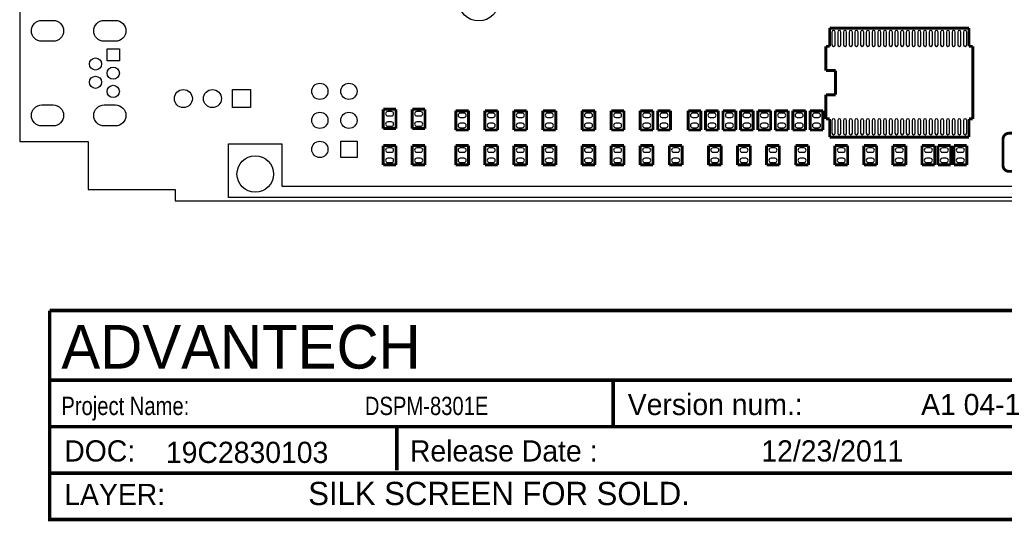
# Model space of a CAD drawing. Extents: x 0 to 181, y -28 to 74.
# Tile 1 of 13: x 0 to 86, y -28 to 16. Entities that reach past the tile are written whole.
import ezdxf

# ---------------------------------------------------------------- set-up
doc = ezdxf.new("R2010")
doc.units = 0
doc.layers.add('DXF_BOT', color=7, linetype='CONTINUOUS')

msp = doc.modelspace()

# ---------------------------------------------------------------- linework, layer by layer
at = {"layer": 'DXF_BOT'}
for points in [[(0.040386, 5.266182), (6.040374, 5.266182), (6.040374, 1.066292), (13.640308, 1.066292), (13.640308, 0.066294), (167.140382, 0.066294), (167.140382, 3.316224, -0.414214), (168.14038, 4.316222), (179.83327, 4.316222, 0.199006), (180.186838, 4.46278), (180.493924, 4.769866, 0.198726), (180.640228, 5.123434), (180.640228, 68.509134, 0.198726), (180.493924, 68.862702), (180.186838, 69.169788, 0.199006), (179.83327, 69.316346), (168.14038, 69.316346, -0.414214), (167.140382, 70.316344), (167.140382, 73.566274), (22.64029, 73.566274), (22.64029, 71.966328), (14.400276, 71.966328), (14.400276, 72.4662), (0.040386, 72.4662)], [(2.96672, 14.028674), (1.97612, 14.028674, -1), (1.97612, 15.857474), (2.96672, 15.857474, -1)], [(8.416798, 14.028674), (7.426198, 14.028674, -1), (7.426198, 15.857474), (8.416798, 15.857474, -1)], [(71.351648, 13.71981), (71.351648, 14.83741, 1), (71.072248, 14.83741), (71.072248, 13.71981, 1)], [(71.851774, 13.71981), (71.851774, 14.83741, 1), (71.572374, 14.83741), (71.572374, 13.71981, 1)], [(72.351646, 13.71981), (72.351646, 14.83741, 1), (72.072246, 14.83741), (72.072246, 13.71981, 1)], [(72.851772, 13.71981), (72.851772, 14.83741, 1), (72.572372, 14.83741), (72.572372, 13.71981, 1)], [(73.351644, 13.71981), (73.351644, 14.83741, 1), (73.072244, 14.83741), (73.072244, 13.71981, 1)], [(73.85177, 13.71981), (73.85177, 14.83741, 1), (73.57237, 14.83741), (73.57237, 13.71981, 1)], [(74.351642, 13.71981), (74.351642, 14.83741, 1), (74.072242, 14.83741), (74.072242, 13.71981, 1)], [(74.851768, 13.71981), (74.851768, 14.83741, 1), (74.572368, 14.83741), (74.572368, 13.71981, 1)], [(75.35164, 13.71981), (75.35164, 14.83741, 1), (75.07224, 14.83741), (75.07224, 13.71981, 1)], [(75.851766, 13.71981), (75.851766, 14.83741, 1), (75.572366, 14.83741), (75.572366, 13.71981, 1)], [(76.351638, 13.71981), (76.351638, 14.83741, 1), (76.072238, 14.83741), (76.072238, 13.71981, 1)], [(76.851764, 13.71981), (76.851764, 14.83741, 1), (76.572364, 14.83741), (76.572364, 13.71981, 1)], [(77.351636, 13.71981), (77.351636, 14.83741, 1), (77.072236, 14.83741), (77.072236, 13.71981, 1)], [(77.851762, 13.71981), (77.851762, 14.83741, 1), (77.572362, 14.83741), (77.572362, 13.71981, 1)], [(78.351634, 13.71981), (78.351634, 14.83741, 1), (78.072234, 14.83741), (78.072234, 13.71981, 1)], [(78.85176, 13.71981), (78.85176, 14.83741, 1), (78.57236, 14.83741), (78.57236, 13.71981, 1)], [(79.351632, 13.71981), (79.351632, 14.83741, 1), (79.072232, 14.83741), (79.072232, 13.71981, 1)], [(79.851758, 13.71981), (79.851758, 14.83741, 1), (79.572358, 14.83741), (79.572358, 13.71981, 1)], [(80.35163, 13.71981), (80.35163, 14.83741, 1), (80.07223, 14.83741), (80.07223, 13.71981, 1)], [(80.851756, 13.71981), (80.851756, 14.83741, 1), (80.572356, 14.83741), (80.572356, 13.71981, 1)], [(81.351628, 13.71981), (81.351628, 14.83741, 1), (81.072228, 14.83741), (81.072228, 13.71981, 1)], [(81.851754, 13.71981), (81.851754, 14.83741, 1), (81.572354, 14.83741), (81.572354, 13.71981, 1)], [(82.351626, 13.71981), (82.351626, 14.83741, 1), (82.072226, 14.83741), (82.072226, 13.71981, 1)], [(82.851752, 13.71981), (82.851752, 14.83741, 1), (82.572352, 14.83741), (82.572352, 13.71981, 1)], [(2.96672, 6.628638), (1.97612, 6.628638, -1), (1.97612, 8.457438), (2.96672, 8.457438, -1)], [(8.416798, 6.628638), (7.426198, 6.628638, -1), (7.426198, 8.457438), (8.416798, 8.457438, -1)], [(32.2199, 7.498588), (32.5501, 7.498588, 1), (32.5501, 7.879588), (32.2199, 7.879588, 1)], [(35.0901, 7.879588), (34.7599, 7.879588, 1), (34.7599, 7.498588), (35.0901, 7.498588, 1)], [(38.5699, 7.371588), (38.9001, 7.371588, 1), (38.9001, 7.752588), (38.5699, 7.752588, 1)], [(41.1099, 7.371588), (41.4401, 7.371588, 1), (41.4401, 7.752588), (41.1099, 7.752588, 1)], [(43.6499, 7.371588), (43.9801, 7.371588, 1), (43.9801, 7.752588), (43.6499, 7.752588, 1)], [(46.1899, 7.371588), (46.5201, 7.371588, 1), (46.5201, 7.752588), (46.1899, 7.752588, 1)], [(49.6189, 7.371588), (49.9491, 7.371588, 1), (49.9491, 7.752588), (49.6189, 7.752588, 1)], [(52.1589, 7.371588), (52.4891, 7.371588, 1), (52.4891, 7.752588), (52.1589, 7.752588, 1)], [(54.6989, 7.371588), (55.0291, 7.371588, 1), (55.0291, 7.752588), (54.6989, 7.752588, 1)], [(56.2229, 7.371588), (56.5531, 7.371588, 1), (56.5531, 7.752588), (56.2229, 7.752588, 1)], [(58.8899, 7.371588), (59.2201, 7.371588, 1), (59.2201, 7.752588), (58.8899, 7.752588, 1)], [(60.4139, 7.371588), (60.7441, 7.371588, 1), (60.7441, 7.752588), (60.4139, 7.752588, 1)], [(61.9379, 7.371588), (62.2681, 7.371588, 1), (62.2681, 7.752588), (61.9379, 7.752588, 1)], [(63.4619, 7.371588), (63.7921, 7.371588, 1), (63.7921, 7.752588), (63.4619, 7.752588, 1)], [(64.9859, 7.371588), (65.3161, 7.371588, 1), (65.3161, 7.752588), (64.9859, 7.752588, 1)], [(66.5099, 7.371588), (66.8401, 7.371588, 1), (66.8401, 7.752588), (66.5099, 7.752588, 1)], [(68.0339, 7.371588), (68.3641, 7.371588, 1), (68.3641, 7.752588), (68.0339, 7.752588, 1)], [(69.5579, 7.371588), (69.8881, 7.371588, 1), (69.8881, 7.752588), (69.5579, 7.752588, 1)], [(32.2199, 6.598412), (32.5501, 6.598412, 1), (32.5501, 6.979412), (32.2199, 6.979412, 1)], [(35.0901, 6.979412), (34.7599, 6.979412, 1), (34.7599, 6.598412), (35.0901, 6.598412, 1)], [(71.351648, 5.99059), (71.351648, 7.10819, 1), (71.072248, 7.10819), (71.072248, 5.99059, 1)], [(71.851774, 5.99059), (71.851774, 7.10819, 1), (71.572374, 7.10819), (71.572374, 5.99059, 1)], [(72.351646, 5.99059), (72.351646, 7.10819, 1), (72.072246, 7.10819), (72.072246, 5.99059, 1)], [(72.851772, 5.99059), (72.851772, 7.10819, 1), (72.572372, 7.10819), (72.572372, 5.99059, 1)], [(73.351644, 5.99059), (73.351644, 7.10819, 1), (73.072244, 7.10819), (73.072244, 5.99059, 1)], [(73.85177, 5.99059), (73.85177, 7.10819, 1), (73.57237, 7.10819), (73.57237, 5.99059, 1)], [(74.351642, 5.99059), (74.351642, 7.10819, 1), (74.072242, 7.10819), (74.072242, 5.99059, 1)], [(74.851768, 5.99059), (74.851768, 7.10819, 1), (74.572368, 7.10819), (74.572368, 5.99059, 1)], [(75.35164, 5.99059), (75.35164, 7.10819, 1), (75.07224, 7.10819), (75.07224, 5.99059, 1)], [(75.851766, 5.99059), (75.851766, 7.10819, 1), (75.572366, 7.10819), (75.572366, 5.99059, 1)], [(76.351638, 5.99059), (76.351638, 7.10819, 1), (76.072238, 7.10819), (76.072238, 5.99059, 1)], [(76.851764, 5.99059), (76.851764, 7.10819, 1), (76.572364, 7.10819), (76.572364, 5.99059, 1)], [(77.351636, 5.99059), (77.351636, 7.10819, 1), (77.072236, 7.10819), (77.072236, 5.99059, 1)], [(77.851762, 5.99059), (77.851762, 7.10819, 1), (77.572362, 7.10819), (77.572362, 5.99059, 1)], [(78.351634, 5.99059), (78.351634, 7.10819, 1), (78.072234, 7.10819), (78.072234, 5.99059, 1)], [(78.85176, 5.99059), (78.85176, 7.10819, 1), (78.57236, 7.10819), (78.57236, 5.99059, 1)], [(79.351632, 5.99059), (79.351632, 7.10819, 1), (79.072232, 7.10819), (79.072232, 5.99059, 1)], [(79.851758, 5.99059), (79.851758, 7.10819, 1), (79.572358, 7.10819), (79.572358, 5.99059, 1)], [(80.35163, 5.99059), (80.35163, 7.10819, 1), (80.07223, 7.10819), (80.07223, 5.99059, 1)], [(80.851756, 5.99059), (80.851756, 7.10819, 1), (80.572356, 7.10819), (80.572356, 5.99059, 1)], [(81.351628, 5.99059), (81.351628, 7.10819, 1), (81.072228, 7.10819), (81.072228, 5.99059, 1)], [(81.851754, 5.99059), (81.851754, 7.10819, 1), (81.572354, 7.10819), (81.572354, 5.99059, 1)], [(82.351626, 5.99059), (82.351626, 7.10819, 1), (82.072226, 7.10819), (82.072226, 5.99059, 1)], [(82.851752, 5.99059), (82.851752, 7.10819, 1), (82.572352, 7.10819), (82.572352, 5.99059, 1)], [(38.5699, 6.471412), (38.9001, 6.471412, 1), (38.9001, 6.852412), (38.5699, 6.852412, 1)], [(41.1099, 6.471412), (41.4401, 6.471412, 1), (41.4401, 6.852412), (41.1099, 6.852412, 1)], [(43.6499, 6.471412), (43.9801, 6.471412, 1), (43.9801, 6.852412), (43.6499, 6.852412, 1)], [(46.1899, 6.471412), (46.5201, 6.471412, 1), (46.5201, 6.852412), (46.1899, 6.852412, 1)], [(49.6189, 6.471412), (49.9491, 6.471412, 1), (49.9491, 6.852412), (49.6189, 6.852412, 1)], [(52.1589, 6.471412), (52.4891, 6.471412, 1), (52.4891, 6.852412), (52.1589, 6.852412, 1)], [(54.6989, 6.471412), (55.0291, 6.471412, 1), (55.0291, 6.852412), (54.6989, 6.852412, 1)], [(56.2229, 6.471412), (56.5531, 6.471412, 1), (56.5531, 6.852412), (56.2229, 6.852412, 1)], [(58.8899, 6.471412), (59.2201, 6.471412, 1), (59.2201, 6.852412), (58.8899, 6.852412, 1)], [(60.4139, 6.471412), (60.7441, 6.471412, 1), (60.7441, 6.852412), (60.4139, 6.852412, 1)], [(61.9379, 6.471412), (62.2681, 6.471412, 1), (62.2681, 6.852412), (61.9379, 6.852412, 1)], [(63.4619, 6.471412), (63.7921, 6.471412, 1), (63.7921, 6.852412), (63.4619, 6.852412, 1)], [(64.9859, 6.471412), (65.3161, 6.471412, 1), (65.3161, 6.852412), (64.9859, 6.852412, 1)], [(66.5099, 6.471412), (66.8401, 6.471412, 1), (66.8401, 6.852412), (66.5099, 6.852412, 1)], [(68.0339, 6.471412), (68.3641, 6.471412, 1), (68.3641, 6.852412), (68.0339, 6.852412, 1)], [(69.5579, 6.471412), (69.8881, 6.471412, 1), (69.8881, 6.852412), (69.5579, 6.852412, 1)], [(32.5501, 4.704588), (32.2199, 4.704588, 1), (32.2199, 4.323588), (32.5501, 4.323588, 1)], [(35.0901, 4.704588), (34.7599, 4.704588, 1), (34.7599, 4.323588), (35.0901, 4.323588, 1)], [(38.9001, 4.704588), (38.5699, 4.704588, 1), (38.5699, 4.323588), (38.9001, 4.323588, 1)], [(41.4401, 4.704588), (41.1099, 4.704588, 1), (41.1099, 4.323588), (41.4401, 4.323588, 1)], [(43.9801, 4.704588), (43.6499, 4.704588, 1), (43.6499, 4.323588), (43.9801, 4.323588, 1)], [(46.5201, 4.704588), (46.1899, 4.704588, 1), (46.1899, 4.323588), (46.5201, 4.323588, 1)], [(49.9491, 4.704588), (49.6189, 4.704588, 1), (49.6189, 4.323588), (49.9491, 4.323588, 1)], [(52.4891, 4.704588), (52.1589, 4.704588, 1), (52.1589, 4.323588), (52.4891, 4.323588, 1)], [(55.0291, 4.704588), (54.6989, 4.704588, 1), (54.6989, 4.323588), (55.0291, 4.323588, 1)], [(57.5691, 4.704588), (57.2389, 4.704588, 1), (57.2389, 4.323588), (57.5691, 4.323588, 1)], [(60.9981, 4.704588), (60.6679, 4.704588, 1), (60.6679, 4.323588), (60.9981, 4.323588, 1)], [(63.5381, 4.704588), (63.2079, 4.704588, 1), (63.2079, 4.323588), (63.5381, 4.323588, 1)], [(66.0781, 4.704588), (65.7479, 4.704588, 1), (65.7479, 4.323588), (66.0781, 4.323588, 1)], [(68.6181, 4.704588), (68.2879, 4.704588, 1), (68.2879, 4.323588), (68.6181, 4.323588, 1)], [(72.0471, 4.704588), (71.7169, 4.704588, 1), (71.7169, 4.323588), (72.0471, 4.323588, 1)], [(74.5871, 4.704588), (74.2569, 4.704588, 1), (74.2569, 4.323588), (74.5871, 4.323588, 1)], [(77.1271, 4.704588), (76.7969, 4.704588, 1), (76.7969, 4.323588), (77.1271, 4.323588, 1)], [(79.6671, 4.704588), (79.3369, 4.704588, 1), (79.3369, 4.323588), (79.6671, 4.323588, 1)], [(80.7339, 4.323588), (81.0641, 4.323588, 1), (81.0641, 4.704588), (80.7339, 4.704588, 1)], [(82.1309, 4.323588), (82.4611, 4.323588, 1), (82.4611, 4.704588), (82.1309, 4.704588, 1)], [(32.5501, 3.804412), (32.2199, 3.804412, 1), (32.2199, 3.423412), (32.5501, 3.423412, 1)], [(35.0901, 3.804412), (34.7599, 3.804412, 1), (34.7599, 3.423412), (35.0901, 3.423412, 1)], [(38.9001, 3.804412), (38.5699, 3.804412, 1), (38.5699, 3.423412), (38.9001, 3.423412, 1)], [(41.4401, 3.804412), (41.1099, 3.804412, 1), (41.1099, 3.423412), (41.4401, 3.423412, 1)], [(43.9801, 3.804412), (43.6499, 3.804412, 1), (43.6499, 3.423412), (43.9801, 3.423412, 1)], [(46.5201, 3.804412), (46.1899, 3.804412, 1), (46.1899, 3.423412), (46.5201, 3.423412, 1)], [(49.9491, 3.804412), (49.6189, 3.804412, 1), (49.6189, 3.423412), (49.9491, 3.423412, 1)], [(52.4891, 3.804412), (52.1589, 3.804412, 1), (52.1589, 3.423412), (52.4891, 3.423412, 1)], [(55.0291, 3.804412), (54.6989, 3.804412, 1), (54.6989, 3.423412), (55.0291, 3.423412, 1)], [(57.5691, 3.804412), (57.2389, 3.804412, 1), (57.2389, 3.423412), (57.5691, 3.423412, 1)], [(60.9981, 3.804412), (60.6679, 3.804412, 1), (60.6679, 3.423412), (60.9981, 3.423412, 1)], [(63.5381, 3.804412), (63.2079, 3.804412, 1), (63.2079, 3.423412), (63.5381, 3.423412, 1)], [(66.0781, 3.804412), (65.7479, 3.804412, 1), (65.7479, 3.423412), (66.0781, 3.423412, 1)], [(68.6181, 3.804412), (68.2879, 3.804412, 1), (68.2879, 3.423412), (68.6181, 3.423412, 1)], [(72.0471, 3.804412), (71.7169, 3.804412, 1), (71.7169, 3.423412), (72.0471, 3.423412, 1)], [(74.5871, 3.804412), (74.2569, 3.804412, 1), (74.2569, 3.423412), (74.5871, 3.423412, 1)], [(77.1271, 3.804412), (76.7969, 3.804412, 1), (76.7969, 3.423412), (77.1271, 3.423412, 1)], [(79.6671, 3.804412), (79.3369, 3.804412, 1), (79.3369, 3.423412), (79.6671, 3.423412, 1)], [(80.7339, 3.423412), (81.0641, 3.423412, 1), (81.0641, 3.804412), (80.7339, 3.804412, 1)], [(82.1309, 3.423412), (82.4611, 3.423412, 1), (82.4611, 3.804412), (82.1309, 3.804412, 1)]]:
    msp.add_lwpolyline(points, format="xyb", close=True, dxfattribs=at)
for points, const_width in [([(70.869048, 15.18031), (70.869048, 13.591032)], 0.254), ([(83.054952, 15.18031), (70.869048, 15.18031)], 0.254), ([(83.054952, 13.591032), (83.054952, 15.18031)], 0.254), ([(70.869048, 13.591032), (70.535038, 13.591032)], 0.254), ([(70.535038, 13.591032), (70.535038, 11.472926)], 0.254), ([(83.388962, 13.591032), (83.054952, 13.591032)], 0.254), ([(83.388962, 7.236968), (83.388962, 13.591032)], 0.254), ([(70.535038, 11.472926), (71.382128, 11.472926)], 0.254), ([(71.382128, 11.472926), (71.382128, 9.355074)], 0.254), ([(71.382128, 9.355074), (70.535038, 9.355074)], 0.254), ([(70.535038, 9.355074), (70.535038, 7.236968)], 0.254), ([(31.8262, 8.082788), (31.8262, 6.395212)], 0.254), ([(32.9438, 8.082788), (31.8262, 8.082788)], 0.254), ([(32.9438, 6.395212), (32.9438, 8.082788)], 0.254), ([(34.3662, 8.082788), (34.3662, 6.395212)], 0.254), ([(35.4838, 8.082788), (34.3662, 8.082788)], 0.254), ([(35.4838, 6.395212), (35.4838, 8.082788)], 0.254), ([(39.2938, 7.955788), (38.1762, 7.955788)], 0.254), ([(38.1762, 7.955788), (38.1762, 6.268212)], 0.254), ([(39.2938, 6.268212), (39.2938, 7.955788)], 0.254), ([(41.8338, 7.955788), (40.7162, 7.955788)], 0.254), ([(40.7162, 7.955788), (40.7162, 6.268212)], 0.254), ([(41.8338, 6.268212), (41.8338, 7.955788)], 0.254), ([(43.2562, 7.955788), (43.2562, 6.268212)], 0.254), ([(44.3738, 7.955788), (43.2562, 7.955788)], 0.254), ([(44.3738, 6.268212), (44.3738, 7.955788)], 0.254), ([(45.7962, 7.955788), (45.7962, 6.268212)], 0.254), ([(46.9138, 7.955788), (45.7962, 7.955788)], 0.254), ([(46.9138, 6.268212), (46.9138, 7.955788)], 0.254), ([(49.2252, 7.955788), (49.2252, 6.268212)], 0.254), ([(50.3428, 7.955788), (49.2252, 7.955788)], 0.254), ([(50.3428, 6.268212), (50.3428, 7.955788)], 0.254), ([(52.8828, 7.955788), (51.7652, 7.955788)], 0.254), ([(51.7652, 7.955788), (51.7652, 6.268212)], 0.254), ([(52.8828, 6.268212), (52.8828, 7.955788)], 0.254), ([(55.4228, 7.955788), (54.3052, 7.955788)], 0.254), ([(54.3052, 7.955788), (54.3052, 6.268212)], 0.254), ([(55.4228, 6.268212), (55.4228, 7.955788)], 0.254), ([(56.9468, 7.955788), (55.8292, 7.955788)], 0.254), ([(55.8292, 7.955788), (55.8292, 6.268212)], 0.254), ([(56.9468, 6.268212), (56.9468, 7.955788)], 0.254), ([(58.4962, 7.955788), (58.4962, 6.268212)], 0.254), ([(59.6138, 7.955788), (58.4962, 7.955788)], 0.254), ([(59.6138, 6.268212), (59.6138, 7.955788)], 0.254), ([(60.0202, 7.955788), (60.0202, 6.268212)], 0.254), ([(61.1378, 7.955788), (60.0202, 7.955788)], 0.254), ([(61.1378, 6.268212), (61.1378, 7.955788)], 0.254), ([(61.5442, 7.955788), (61.5442, 6.268212)], 0.254), ([(62.6618, 7.955788), (61.5442, 7.955788)], 0.254), ([(62.6618, 6.268212), (62.6618, 7.955788)], 0.254), ([(63.0682, 7.955788), (63.0682, 6.268212)], 0.254), ([(64.1858, 7.955788), (63.0682, 7.955788)], 0.254), ([(64.1858, 6.268212), (64.1858, 7.955788)], 0.254), ([(64.5922, 7.955788), (64.5922, 6.268212)], 0.254), ([(65.7098, 7.955788), (64.5922, 7.955788)], 0.254), ([(65.7098, 6.268212), (65.7098, 7.955788)], 0.254), ([(66.1162, 7.955788), (66.1162, 6.268212)], 0.254), ([(67.2338, 7.955788), (66.1162, 7.955788)], 0.254), ([(67.2338, 6.268212), (67.2338, 7.955788)], 0.254), ([(67.6402, 7.955788), (67.6402, 6.268212)], 0.254), ([(68.7578, 7.955788), (67.6402, 7.955788)], 0.254), ([(68.7578, 6.268212), (68.7578, 7.955788)], 0.254), ([(69.1642, 7.955788), (69.1642, 6.268212)], 0.254), ([(70.2818, 7.955788), (69.1642, 7.955788)], 0.254), ([(70.2818, 6.268212), (70.2818, 7.955788)], 0.254), ([(70.535038, 7.236968), (70.869048, 7.236968)], 0.254), ([(70.869048, 7.236968), (70.869048, 5.64769)], 0.254), ([(83.054952, 5.64769), (83.054952, 7.236968)], 0.254), ([(83.054952, 7.236968), (83.388962, 7.236968)], 0.254), ([(31.8262, 6.395212), (32.9438, 6.395212)], 0.254), ([(34.3662, 6.395212), (35.4838, 6.395212)], 0.254), ([(38.1762, 6.268212), (39.2938, 6.268212)], 0.254), ([(40.7162, 6.268212), (41.8338, 6.268212)], 0.254), ([(43.2562, 6.268212), (44.3738, 6.268212)], 0.254), ([(45.7962, 6.268212), (46.9138, 6.268212)], 0.254), ([(49.2252, 6.268212), (50.3428, 6.268212)], 0.254), ([(51.7652, 6.268212), (52.8828, 6.268212)], 0.254), ([(54.3052, 6.268212), (55.4228, 6.268212)], 0.254), ([(55.8292, 6.268212), (56.9468, 6.268212)], 0.254), ([(58.4962, 6.268212), (59.6138, 6.268212)], 0.254), ([(60.0202, 6.268212), (61.1378, 6.268212)], 0.254), ([(61.5442, 6.268212), (62.6618, 6.268212)], 0.254), ([(63.0682, 6.268212), (64.1858, 6.268212)], 0.254), ([(64.5922, 6.268212), (65.7098, 6.268212)], 0.254), ([(66.1162, 6.268212), (67.2338, 6.268212)], 0.254), ([(67.6402, 6.268212), (68.7578, 6.268212)], 0.254), ([(69.1642, 6.268212), (70.2818, 6.268212)], 0.254), ([(70.869048, 5.64769), (83.054952, 5.64769)], 0.254), ([(31.8262, 4.907788), (31.8262, 3.220212)], 0.254), ([(32.9438, 4.907788), (31.8262, 4.907788)], 0.254), ([(32.9438, 3.220212), (32.9438, 4.907788)], 0.254), ([(34.3662, 4.907788), (34.3662, 3.220212)], 0.254), ([(35.4838, 4.907788), (34.3662, 4.907788)], 0.254), ([(35.4838, 3.220212), (35.4838, 4.907788)], 0.254), ([(39.2938, 4.907788), (38.1762, 4.907788)], 0.254), ([(38.1762, 4.907788), (38.1762, 3.220212)], 0.254), ([(39.2938, 3.220212), (39.2938, 4.907788)], 0.254), ([(41.8338, 4.907788), (40.7162, 4.907788)], 0.254), ([(40.7162, 4.907788), (40.7162, 3.220212)], 0.254), ([(41.8338, 3.220212), (41.8338, 4.907788)], 0.254), ([(43.2562, 4.907788), (43.2562, 3.220212)], 0.254), ([(44.3738, 4.907788), (43.2562, 4.907788)], 0.254), ([(44.3738, 3.220212), (44.3738, 4.907788)], 0.254), ([(45.7962, 4.907788), (45.7962, 3.220212)], 0.254), ([(46.9138, 4.907788), (45.7962, 4.907788)], 0.254), ([(46.9138, 3.220212), (46.9138, 4.907788)], 0.254), ([(49.2252, 4.907788), (49.2252, 3.220212)], 0.254), ([(50.3428, 4.907788), (49.2252, 4.907788)], 0.254), ([(50.3428, 3.220212), (50.3428, 4.907788)], 0.254), ([(52.8828, 4.907788), (51.7652, 4.907788)], 0.254), ([(51.7652, 4.907788), (51.7652, 3.220212)], 0.254), ([(52.8828, 3.220212), (52.8828, 4.907788)], 0.254), ([(55.4228, 4.907788), (54.3052, 4.907788)], 0.254), ([(54.3052, 4.907788), (54.3052, 3.220212)], 0.254), ([(55.4228, 3.220212), (55.4228, 4.907788)], 0.254), ([(57.9628, 4.907788), (56.8452, 4.907788)], 0.254), ([(56.8452, 4.907788), (56.8452, 3.220212)], 0.254), ([(57.9628, 3.220212), (57.9628, 4.907788)], 0.254), ([(60.2742, 4.907788), (60.2742, 3.220212)], 0.254), ([(61.3918, 4.907788), (60.2742, 4.907788)], 0.254), ([(61.3918, 3.220212), (61.3918, 4.907788)], 0.254), ([(62.8142, 4.907788), (62.8142, 3.220212)], 0.254), ([(63.9318, 4.907788), (62.8142, 4.907788)], 0.254), ([(63.9318, 3.220212), (63.9318, 4.907788)], 0.254), ([(65.3542, 4.907788), (65.3542, 3.220212)], 0.254), ([(66.4718, 4.907788), (65.3542, 4.907788)], 0.254), ([(66.4718, 3.220212), (66.4718, 4.907788)], 0.254), ([(67.8942, 4.907788), (67.8942, 3.220212)], 0.254), ([(69.0118, 4.907788), (67.8942, 4.907788)], 0.254), ([(69.0118, 3.220212), (69.0118, 4.907788)], 0.254), ([(71.3232, 4.907788), (71.3232, 3.220212)], 0.254), ([(72.4408, 4.907788), (71.3232, 4.907788)], 0.254), ([(72.4408, 3.220212), (72.4408, 4.907788)], 0.254), ([(73.8632, 4.907788), (73.8632, 3.220212)], 0.254), ([(74.9808, 4.907788), (73.8632, 4.907788)], 0.254), ([(74.9808, 3.220212), (74.9808, 4.907788)], 0.254), ([(76.4032, 4.907788), (76.4032, 3.220212)], 0.254), ([(77.5208, 4.907788), (76.4032, 4.907788)], 0.254), ([(77.5208, 3.220212), (77.5208, 4.907788)], 0.254), ([(78.9432, 4.907788), (78.9432, 3.220212)], 0.254), ([(80.0608, 4.907788), (78.9432, 4.907788)], 0.254), ([(80.0608, 3.220212), (80.0608, 4.907788)], 0.254), ([(81.4578, 4.907788), (80.3402, 4.907788)], 0.254), ([(80.3402, 4.907788), (80.3402, 3.220212)], 0.254), ([(81.4578, 3.220212), (81.4578, 4.907788)], 0.254), ([(82.8548, 4.907788), (81.7372, 4.907788)], 0.254), ([(81.7372, 4.907788), (81.7372, 3.220212)], 0.254), ([(82.8548, 3.220212), (82.8548, 4.907788)], 0.254), ([(31.8262, 3.220212), (32.9438, 3.220212)], 0.254), ([(34.3662, 3.220212), (35.4838, 3.220212)], 0.254), ([(38.1762, 3.220212), (39.2938, 3.220212)], 0.254), ([(40.7162, 3.220212), (41.8338, 3.220212)], 0.254), ([(43.2562, 3.220212), (44.3738, 3.220212)], 0.254), ([(45.7962, 3.220212), (46.9138, 3.220212)], 0.254), ([(49.2252, 3.220212), (50.3428, 3.220212)], 0.254), ([(51.7652, 3.220212), (52.8828, 3.220212)], 0.254), ([(54.3052, 3.220212), (55.4228, 3.220212)], 0.254), ([(56.8452, 3.220212), (57.9628, 3.220212)], 0.254), ([(60.2742, 3.220212), (61.3918, 3.220212)], 0.254), ([(62.8142, 3.220212), (63.9318, 3.220212)], 0.254), ([(65.3542, 3.220212), (66.4718, 3.220212)], 0.254), ([(67.8942, 3.220212), (69.0118, 3.220212)], 0.254), ([(71.3232, 3.220212), (72.4408, 3.220212)], 0.254), ([(73.8632, 3.220212), (74.9808, 3.220212)], 0.254), ([(76.4032, 3.220212), (77.5208, 3.220212)], 0.254), ([(78.9432, 3.220212), (80.0608, 3.220212)], 0.254), ([(80.3402, 3.220212), (81.4578, 3.220212)], 0.254), ([(81.7372, 3.220212), (82.8548, 3.220212)], 0.254), ([(2.667, -9.525), (2.667, -27.813), (93.599, -27.813)], 0.3048), ([(93.599, -27.813), (93.599, -9.525), (2.667, -9.525)], 0.3048), ([(2.667, -15.621), (93.599, -15.621)], 0.3048), ([(51.943, -15.621), (51.943, -19.685)], 0.3048), ([(2.667, -19.685), (93.599, -19.685)], 0.3048), ([(33.02, -19.685), (33.02, -23.495)], 0.3048), ([(2.667, -23.749), (93.599, -23.749)], 0.3048)]:
    msp.add_lwpolyline(points, dxfattribs=dict(at, const_width=const_width))
for points in [[(7.688072, 13.376402), (8.754872, 13.376402), (8.754872, 12.309602), (7.688072, 12.309602)], [(20.2184, 9.8044), (20.2184, 8.2296), (18.6436, 8.2296), (18.6436, 9.8044)], [(29.5402, 3.8608), (28.1178, 3.8608), (28.1178, 5.2832), (29.5402, 5.2832)], [(138.152886, 0.366268), (18.302732, 0.366268), (18.302732, 5.066284), (22.977856, 5.066284), (22.977856, 1.366266), (138.152886, 1.366266)]]:
    msp.add_lwpolyline(points, close=True, dxfattribs=at)
at = {"layer": 'DXF_BOT', "const_width": 0.254}
msp.add_lwpolyline([(86.5378, 2.6543), (87.7062, 2.6543, 0.414214), (88.2142, 3.1623), (88.2142, 5.4737, 0.414214), (87.7062, 5.9817), (86.5378, 5.9817, 0.414214), (86.0298, 5.4737), (86.0298, 3.1623, 0.414214), (86.5378, 2.6543)], format="xyb", close=True, dxfattribs=at)
at = {"layer": 'DXF_BOT'}
for centre, radius in [((40.18026, 17.561306), 1.7526), ((6.67131, 12.043156), 0.5334), ((8.221472, 11.243056), 0.5334), ((6.67131, 10.442956), 0.5334), ((26.289, 9.652), 0.7112), ((28.829, 9.652), 0.7112), ((8.221472, 9.64311), 0.5334), ((14.351, 9.017), 0.7874), ((16.891, 9.017), 0.7874), ((26.289, 7.112), 0.7112), ((28.829, 7.112), 0.7112), ((26.289, 4.572), 0.7112), ((20.640294, 2.416302), 1.6002)]:
    msp.add_circle(centre, radius, dxfattribs=at)

# ---------------------------------------------------------------- texts
for s, height, p in [('ADVANTECH', 3.81, (3.683, -14.605)), ('Version num.:', 1.8542, (53.213, -18.669)), ('A1 04-1', 1.8542, (78.867, -18.669)), ('DOC:', 1.8542, (3.937, -22.733)), ('19C2830103', 1.8542, (12.827, -22.86)), ('Release Date :', 1.8542, (34.163, -22.733)), ('12/23/2011', 1.8542, (64.897, -22.733)), ('LAYER:', 1.8542, (3.937, -26.543)), ('SILK SCREEN FOR SOLD.', 2.032, (25.273, -26.543))]:
    msp.add_text(s, height=height, dxfattribs=at).set_placement(p)
at = {"layer": 'DXF_BOT', "width": 0.825397}
for s, p in [('Project Name:', (3.683, -18.669)), ('DSPM-8301E', (30.226, -18.669))]:
    msp.add_text(s, height=1.6002, dxfattribs=at).set_placement(p)

doc.saveas('drawing.dxf')
